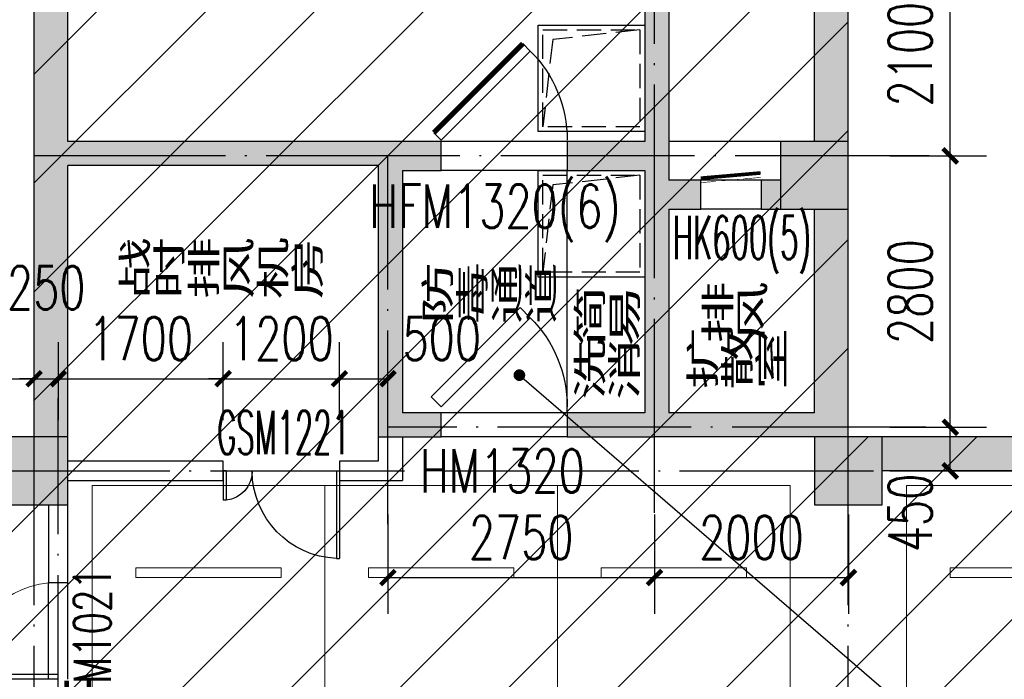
# Model space of a CAD drawing. Extents: x 797781 to 1255204, y 21234 to 1024248.
# Tile 52 of 256: x 955160 to 965318, y 108692 to 115498. Entities that reach past the tile are written whole.
import ezdxf

# ---------------------------------------------------------------- set-up
doc = ezdxf.new("R2010")
doc.units = 0
doc.header["$LTSCALE"] = 1000
doc.header["$MEASUREMENT"] = 0
doc.linetypes.add('230303生产综合楼-平面图_t8$0$DASH', pattern=[0.35, 0.25, -0.1])
doc.linetypes.add('230303生产综合楼-平面图_t8$0$DOTE', pattern=[2.42, 2, -0.2, 0.02, -0.2])
doc.layers.add('230303生产综合楼-平面图_t8$0$A-普通车位', color=252, linetype='Continuous', lineweight=9)
for name, color, linetype in [('230303生产综合楼-平面图_t8$0$A-车位编号', 7, 'Continuous'), ('230303生产综合楼-平面图_t8$0$AX-B-P01(-1F)-RFQ$0$AX-B-P01(-1F)-RFQ$0$$0$DIM_LEAD', 3, 'Continuous'), ('230303生产综合楼-平面图_t8$0$AX-DK-RFK$0$$7$DOOR_FIRE_TEXT', 53, 'Continuous'), ('230303生产综合楼-平面图_t8$0$AX-DK-RFK$0$$7$WINDOW', 4, 'Continuous'), ('230303生产综合楼-平面图_t8$0$AX-DK-RFK$0$$7$WINDOW_TEXT', 7, 'Continuous'), ('230303生产综合楼-平面图_t8$0$AX-DK-RFK$0$$7$人防门', 4, 'Continuous'), ('230303生产综合楼-平面图_t8$0$COLUMN', 40, 'Continuous'), ('230303生产综合楼-平面图_t8$0$DOOR_FIRE', 4, 'Continuous'), ('230303生产综合楼-平面图_t8$0$DOOR_FIRE_TEXT', 7, 'Continuous'), ('230303生产综合楼-平面图_t8$0$DOTE', 1, '230303生产综合楼-平面图_t8$0$DOTE'), ('230303生产综合楼-平面图_t8$0$PUB_DIM', 3, 'Continuous'), ('230303生产综合楼-平面图_t8$0$PUB_HATCH', 8, 'Continuous'), ('230303生产综合楼-平面图_t8$0$PUB_TEXT', 7, 'Continuous'), ('230303生产综合楼-平面图_t8$0$WALL', 40, 'Continuous'), ('230303生产综合楼-平面图_t8$0$WINDOW', 4, 'Continuous'), ('230303生产综合楼-平面图_t8$0$WINDOW_TEXT', 7, 'Continuous'), ('230303生产综合楼-平面图_t8$0$人防门', 1, 'Continuous'), ('PUB_HATCH', 8, 'Continuous')]:
    doc.layers.add(name, color=color, linetype=linetype)
doc.styles.add('230303生产综合楼-平面图_t8$0$_HZTXT', font='@HZTXT_E', dxfattribs={"width": 0.7, "bigfont": '@@HZTXT'})
doc.styles.add('230303生产综合楼-平面图_T8$0$_TCH_DIM_T3', font='SIMPLEX', dxfattribs={"width": 0.705882, "bigfont": 'GBCBIG'})
doc.styles.add('230303生产综合楼-平面图_t8$0$_TCH_WINDOW', font='SIMPLEX', dxfattribs={"height": 3.5, "bigfont": 'GBCBIG'})
doc.styles.add('230303生产综合楼-平面图_t8$0$AX-DK-RFK$0$$7$_TCH_WINDOW', font='SIMPLEX.shx', dxfattribs={"width": 0.7, "height": 3.5, "bigfont": 'GBCBIG.shx'})
doc.dimstyles.new('230303生产综合楼-平面图_T8$0$_TCH_ARCH&&150', dxfattribs={"dimtxt": 446.25, "dimasz": 150, "dimexe": 375, "dimexo": 450, "dimgap": 189.375, "dimtad": 1, "dimdec": 0, "dimzin": 0, "dimdsep": 46, "dimtxsty": '230303生产综合楼-平面图_T8$0$_TCH_DIM_T3', "dimblk": '230303生产综合楼-平面图_t8$0$_ArchTick', "dimcen": 0.09, "dimclrt": 7, "dimazin": 2, "dimtfac": 1, "dimtdec": 0, "dimtix": 1, "dimtmove": 2, "dimatfit": 3, "dimfxl": 1, "dimtolj": 1, "dimtzin": 0, "dimarcsym": 0})

# ---------------------------------------------------------------- blocks, each defined once
blk = doc.blocks.new('230303生产综合楼-平面图_t8$0$普通车位')
at = {"layer": '230303生产综合楼-平面图_t8$0$A-普通车位'}
for points in [[(100, -1200), (5400, -1200), (5400, 1200), (100, 1200)], [(950, 750), (950, -750), (1050, -750), (1050, 750)]]:
    blk.add_lwpolyline(points, close=True, dxfattribs=at)
at = {"layer": '230303生产综合楼-平面图_t8$0$A-车位编号'}
blk.add_point((2700, 0), dxfattribs=at)
blk = doc.blocks.new('230303生产综合楼-平面图_t8$0$1000集水坑')
at = {"layer": '230303生产综合楼-平面图_t8$0$人防门', "color": 6}
blk.add_lwpolyline([(0, 1100), (1100, 1100), (1100, 0), (0, 0)], close=True, dxfattribs=at)
at = {"layer": '230303生产综合楼-平面图_t8$0$人防门', "color": 6, "linetype": '230303生产综合楼-平面图_t8$0$DASH'}
blk.add_lwpolyline([(50, 1050), (1050, 1050), (1050, 50), (50, 50)], close=True, dxfattribs=at)
blk.add_lwpolyline([(50, 1050), (150, 150), (1050, 50)], dxfattribs=at)
blk = doc.blocks.new('230303生产综合楼-平面图_t8$0$_ArchTick')
at = {"color": 0, "linetype": 'ByBlock', "const_width": 0.3}
blk.add_lwpolyline([(-0.5, -0.5), (0.5, 0.5)], dxfattribs=at)
blk = doc.blocks.new('*D3201')
at = {"layer": '230303生产综合楼-平面图_t8$0$PUB_DIM', "color": 0, "lineweight": -2, "transparency": 16777216}
for p, q in [((952709, 111366), (952709, 112169)), ((955309, 111366), (955309, 112169)), ((952709, 111794), (955309, 111794))]:
    blk.add_line(p, q, dxfattribs=at)
at = {"layer": 'Defpoints', "color": 0, "transparency": 16777216}
for p in [(955309, 111794), (952709, 110916), (955309, 110916)]:
    blk.add_point(p, dxfattribs=at)
at = {"layer": '230303生产综合楼-平面图_t8$0$PUB_DIM', "color": 0, "lineweight": -2, "transparency": 16777216, "xscale": 150, "yscale": 150, "zscale": 150, "rotation": 180}
blk.add_blockref('230303生产综合楼-平面图_t8$0$_ArchTick', (952709, 111794), dxfattribs=at)
at = {"layer": '230303生产综合楼-平面图_t8$0$PUB_DIM', "color": 0, "lineweight": -2, "transparency": 16777216, "xscale": 150, "yscale": 150, "zscale": 150}
blk.add_blockref('230303生产综合楼-平面图_t8$0$_ArchTick', (955309, 111794), dxfattribs=at)
at = {"layer": '230303生产综合楼-平面图_t8$0$PUB_DIM', "color": 7, "transparency": 16777216, "insert": (954009, 112207), "char_height": 446.2, "attachment_point": 5, "style": '230303生产综合楼-平面图_T8$0$_TCH_DIM_T3'}
blk.add_mtext('\\A1;2600', dxfattribs=at)
blk = doc.blocks.new('*D3202')
at = {"layer": '230303生产综合楼-平面图_t8$0$PUB_DIM', "color": 0, "lineweight": -2, "transparency": 16777216}
for p, q in [((955309, 111366), (955309, 112169)), ((955559, 111366), (955559, 112169)), ((955309, 111794), (955159, 111794)), ((955309, 111794), (955559, 111794)), ((955559, 111794), (955709, 111794))]:
    blk.add_line(p, q, dxfattribs=at)
at = {"layer": 'Defpoints', "color": 0, "transparency": 16777216}
for p in [(955559, 111794), (955309, 110916), (955559, 110916)]:
    blk.add_point(p, dxfattribs=at)
at = {"layer": '230303生产综合楼-平面图_t8$0$PUB_DIM', "color": 0, "lineweight": -2, "transparency": 16777216, "xscale": 150, "yscale": 150, "zscale": 150}
blk.add_blockref('230303生产综合楼-平面图_t8$0$_ArchTick', (955309, 111794), dxfattribs=at)
at = {"layer": '230303生产综合楼-平面图_t8$0$PUB_DIM', "color": 0, "lineweight": -2, "transparency": 16777216, "xscale": 150, "yscale": 150, "zscale": 150, "rotation": 180}
blk.add_blockref('230303生产综合楼-平面图_t8$0$_ArchTick', (955559, 111794), dxfattribs=at)
at = {"layer": '230303生产综合楼-平面图_t8$0$PUB_DIM', "color": 7, "transparency": 16777216, "insert": (955434, 112732), "char_height": 446.2, "attachment_point": 5, "style": '230303生产综合楼-平面图_T8$0$_TCH_DIM_T3'}
blk.add_mtext('\\A1;250', dxfattribs=at)
blk = doc.blocks.new('*D3203')
at = {"layer": '230303生产综合楼-平面图_t8$0$PUB_DIM', "color": 0, "lineweight": -2, "transparency": 16777216}
for p, q in [((955559, 111366), (955559, 112169)), ((957259, 111366), (957259, 112169)), ((955559, 111794), (957259, 111794))]:
    blk.add_line(p, q, dxfattribs=at)
at = {"layer": 'Defpoints', "color": 0, "transparency": 16777216}
for p in [(957259, 111794), (955559, 110916), (957259, 110916)]:
    blk.add_point(p, dxfattribs=at)
at = {"layer": '230303生产综合楼-平面图_t8$0$PUB_DIM', "color": 0, "lineweight": -2, "transparency": 16777216, "xscale": 150, "yscale": 150, "zscale": 150, "rotation": 180}
blk.add_blockref('230303生产综合楼-平面图_t8$0$_ArchTick', (955559, 111794), dxfattribs=at)
at = {"layer": '230303生产综合楼-平面图_t8$0$PUB_DIM', "color": 0, "lineweight": -2, "transparency": 16777216, "xscale": 150, "yscale": 150, "zscale": 150}
blk.add_blockref('230303生产综合楼-平面图_t8$0$_ArchTick', (957259, 111794), dxfattribs=at)
at = {"layer": '230303生产综合楼-平面图_t8$0$PUB_DIM', "color": 7, "transparency": 16777216, "insert": (956409, 112207), "char_height": 446.2, "attachment_point": 5, "style": '230303生产综合楼-平面图_T8$0$_TCH_DIM_T3'}
blk.add_mtext('\\A1;1700', dxfattribs=at)
blk = doc.blocks.new('*D3204')
at = {"layer": '230303生产综合楼-平面图_t8$0$PUB_DIM', "color": 0, "lineweight": -2, "transparency": 16777216}
for p, q in [((957259, 111366), (957259, 112169)), ((958459, 111366), (958459, 112169)), ((957259, 111794), (957109, 111794)), ((957259, 111794), (958459, 111794)), ((958459, 111794), (958609, 111794))]:
    blk.add_line(p, q, dxfattribs=at)
at = {"layer": 'Defpoints', "color": 0, "transparency": 16777216}
for p in [(958459, 111794), (957259, 110916), (958459, 110916)]:
    blk.add_point(p, dxfattribs=at)
at = {"layer": '230303生产综合楼-平面图_t8$0$PUB_DIM', "color": 0, "lineweight": -2, "transparency": 16777216, "xscale": 150, "yscale": 150, "zscale": 150}
blk.add_blockref('230303生产综合楼-平面图_t8$0$_ArchTick', (957259, 111794), dxfattribs=at)
at = {"layer": '230303生产综合楼-平面图_t8$0$PUB_DIM', "color": 0, "lineweight": -2, "transparency": 16777216, "xscale": 150, "yscale": 150, "zscale": 150, "rotation": 180}
blk.add_blockref('230303生产综合楼-平面图_t8$0$_ArchTick', (958459, 111794), dxfattribs=at)
at = {"layer": '230303生产综合楼-平面图_t8$0$PUB_DIM', "color": 7, "transparency": 16777216, "insert": (957859, 112207), "char_height": 446.2, "attachment_point": 5, "style": '230303生产综合楼-平面图_T8$0$_TCH_DIM_T3'}
blk.add_mtext('\\A1;1200', dxfattribs=at)
blk = doc.blocks.new('*D3205')
at = {"layer": '230303生产综合楼-平面图_t8$0$PUB_DIM', "color": 0, "lineweight": -2, "transparency": 16777216}
for p, q in [((958459, 111366), (958459, 112169)), ((958959, 111366), (958959, 112169)), ((958459, 111794), (958959, 111794))]:
    blk.add_line(p, q, dxfattribs=at)
at = {"layer": 'Defpoints', "color": 0, "transparency": 16777216}
for p in [(958959, 111794), (958459, 110916), (958959, 110916)]:
    blk.add_point(p, dxfattribs=at)
at = {"layer": '230303生产综合楼-平面图_t8$0$PUB_DIM', "color": 0, "lineweight": -2, "transparency": 16777216, "xscale": 150, "yscale": 150, "zscale": 150, "rotation": 180}
blk.add_blockref('230303生产综合楼-平面图_t8$0$_ArchTick', (958459, 111794), dxfattribs=at)
at = {"layer": '230303生产综合楼-平面图_t8$0$PUB_DIM', "color": 0, "lineweight": -2, "transparency": 16777216, "xscale": 150, "yscale": 150, "zscale": 150}
blk.add_blockref('230303生产综合楼-平面图_t8$0$_ArchTick', (958959, 111794), dxfattribs=at)
at = {"layer": '230303生产综合楼-平面图_t8$0$PUB_DIM', "color": 7, "transparency": 16777216, "insert": (959514, 112207), "char_height": 446.2, "attachment_point": 5, "style": '230303生产综合楼-平面图_T8$0$_TCH_DIM_T3'}
blk.add_mtext('\\A1;500', dxfattribs=at)
blk = doc.blocks.new('*D3206')
at = {"layer": '230303生产综合楼-平面图_t8$0$PUB_DIM', "color": 0, "lineweight": -2, "transparency": 16777216}
for p, q in [((958959, 110392), (958959, 109367)), ((961709, 110392), (961709, 109367)), ((958959, 109742), (961709, 109742))]:
    blk.add_line(p, q, dxfattribs=at)
at = {"layer": 'Defpoints', "color": 0, "transparency": 16777216}
for p in [(958959, 110842), (961709, 110842), (961709, 109742)]:
    blk.add_point(p, dxfattribs=at)
at = {"layer": '230303生产综合楼-平面图_t8$0$PUB_DIM', "color": 0, "lineweight": -2, "transparency": 16777216, "xscale": 150, "yscale": 150, "zscale": 150, "rotation": 180}
blk.add_blockref('230303生产综合楼-平面图_t8$0$_ArchTick', (958959, 109742), dxfattribs=at)
at = {"layer": '230303生产综合楼-平面图_t8$0$PUB_DIM', "color": 0, "lineweight": -2, "transparency": 16777216, "xscale": 150, "yscale": 150, "zscale": 150}
blk.add_blockref('230303生产综合楼-平面图_t8$0$_ArchTick', (961709, 109742), dxfattribs=at)
at = {"layer": '230303生产综合楼-平面图_t8$0$PUB_DIM', "color": 7, "transparency": 16777216, "insert": (960334, 110155), "char_height": 446.2, "attachment_point": 5, "style": '230303生产综合楼-平面图_T8$0$_TCH_DIM_T3'}
blk.add_mtext('\\A1;2750', dxfattribs=at)
blk = doc.blocks.new('*D3207')
at = {"layer": '230303生产综合楼-平面图_t8$0$PUB_DIM', "color": 0, "lineweight": -2, "transparency": 16777216}
for p, q in [((961709, 110392), (961709, 109367)), ((963709, 110392), (963709, 109367)), ((961709, 109742), (963709, 109742))]:
    blk.add_line(p, q, dxfattribs=at)
at = {"layer": 'Defpoints', "color": 0, "transparency": 16777216}
for p in [(961709, 110842), (963709, 110842), (963709, 109742)]:
    blk.add_point(p, dxfattribs=at)
at = {"layer": '230303生产综合楼-平面图_t8$0$PUB_DIM', "color": 0, "lineweight": -2, "transparency": 16777216, "xscale": 150, "yscale": 150, "zscale": 150, "rotation": 180}
blk.add_blockref('230303生产综合楼-平面图_t8$0$_ArchTick', (961709, 109742), dxfattribs=at)
at = {"layer": '230303生产综合楼-平面图_t8$0$PUB_DIM', "color": 0, "lineweight": -2, "transparency": 16777216, "xscale": 150, "yscale": 150, "zscale": 150}
blk.add_blockref('230303生产综合楼-平面图_t8$0$_ArchTick', (963709, 109742), dxfattribs=at)
at = {"layer": '230303生产综合楼-平面图_t8$0$PUB_DIM', "color": 7, "transparency": 16777216, "insert": (962709, 110155), "char_height": 446.2, "attachment_point": 5, "style": '230303生产综合楼-平面图_T8$0$_TCH_DIM_T3'}
blk.add_mtext('\\A1;2000', dxfattribs=at)
blk = doc.blocks.new('*D3208')
at = {"layer": '230303生产综合楼-平面图_t8$0$PUB_DIM', "color": 0, "lineweight": -2, "transparency": 16777216}
for p, q in [((964136, 111292), (965135, 111292)), ((964760, 110842), (964760, 111292)), ((964136, 110842), (965135, 110842))]:
    blk.add_line(p, q, dxfattribs=at)
at = {"layer": 'Defpoints', "color": 0, "transparency": 16777216}
for p in [(963686, 111292), (964760, 111292), (963686, 110842)]:
    blk.add_point(p, dxfattribs=at)
at = {"layer": '230303生产综合楼-平面图_t8$0$PUB_DIM', "color": 0, "lineweight": -2, "transparency": 16777216, "xscale": 150, "yscale": 150, "zscale": 150}
for p, rotation in [((964760, 111292), 90), ((964760, 110842), 270)]:
    blk.add_blockref('230303生产综合楼-平面图_t8$0$_ArchTick', p, dxfattribs=dict(at, rotation=rotation))
at = {"layer": '230303生产综合楼-平面图_t8$0$PUB_DIM', "color": 7, "transparency": 16777216, "insert": (964347, 110409), "char_height": 446.2, "attachment_point": 5, "rotation": 90, "style": '230303生产综合楼-平面图_T8$0$_TCH_DIM_T3'}
blk.add_mtext('\\A1;450', dxfattribs=at)
blk = doc.blocks.new('*D3209')
at = {"layer": '230303生产综合楼-平面图_t8$0$PUB_DIM', "color": 0, "lineweight": -2, "transparency": 16777216}
for p, q in [((964136, 114092), (965135, 114092)), ((964760, 111292), (964760, 114092)), ((964136, 111292), (965135, 111292))]:
    blk.add_line(p, q, dxfattribs=at)
at = {"layer": 'Defpoints', "color": 0, "transparency": 16777216}
for p in [(963686, 114092), (964760, 114092), (963686, 111292)]:
    blk.add_point(p, dxfattribs=at)
at = {"layer": '230303生产综合楼-平面图_t8$0$PUB_DIM', "color": 0, "lineweight": -2, "transparency": 16777216, "xscale": 150, "yscale": 150, "zscale": 150}
for p, rotation in [((964760, 114092), 90), ((964760, 111292), 270)]:
    blk.add_blockref('230303生产综合楼-平面图_t8$0$_ArchTick', p, dxfattribs=dict(at, rotation=rotation))
at = {"layer": '230303生产综合楼-平面图_t8$0$PUB_DIM', "color": 7, "transparency": 16777216, "insert": (964347, 112692), "char_height": 446.2, "attachment_point": 5, "rotation": 90, "style": '230303生产综合楼-平面图_T8$0$_TCH_DIM_T3'}
blk.add_mtext('\\A1;2800', dxfattribs=at)
blk = doc.blocks.new('*D3210')
at = {"layer": '230303生产综合楼-平面图_t8$0$PUB_DIM', "color": 0, "lineweight": -2, "transparency": 16777216}
for p, q in [((964136, 116192), (965135, 116192)), ((964760, 114092), (964760, 116192)), ((964136, 114092), (965135, 114092))]:
    blk.add_line(p, q, dxfattribs=at)
at = {"layer": 'Defpoints', "color": 0, "transparency": 16777216}
for p in [(963686, 116192), (964760, 116192), (963686, 114092)]:
    blk.add_point(p, dxfattribs=at)
at = {"layer": '230303生产综合楼-平面图_t8$0$PUB_DIM', "color": 0, "lineweight": -2, "transparency": 16777216, "xscale": 150, "yscale": 150, "zscale": 150}
for p, rotation in [((964760, 116192), 90), ((964760, 114092), 270)]:
    blk.add_blockref('230303生产综合楼-平面图_t8$0$_ArchTick', p, dxfattribs=dict(at, rotation=rotation))
at = {"layer": '230303生产综合楼-平面图_t8$0$PUB_DIM', "color": 7, "transparency": 16777216, "insert": (964347, 115142), "char_height": 446.2, "attachment_point": 5, "rotation": 90, "style": '230303生产综合楼-平面图_T8$0$_TCH_DIM_T3'}
blk.add_mtext('\\A1;2100', dxfattribs=at)
blk = doc.blocks.new('230303生产综合楼-平面图_t8$0$$DorLib2D$00000001')
for p, q in [((0.45, 0.975), (0.5, 0.975)), ((0.45, 0), (0.45, 0.975)), ((0.5, 0), (0.5, 0.975)), ((0.5, 0), (0.45, 0))]:
    blk.add_line(p, q)
at = {"lineweight": 13}
blk.add_arc((0.475, 0), 0.975, 91.4693, 180, dxfattribs=at)
blk = doc.blocks.new('230303生产综合楼-平面图_t8$0$AX-DK-RFK$0$$7$$DorLib2D$00000225')
at = {"color": 0}
for p, q in [((0.475, -0.0014), (0.475, 0.7521)), ((0.475, 0.7521), (0.5, 0.7521)), ((0.5, -0.0014), (0.5, 0.7521)), ((-0.5, 0), (-0.5, 0.252)), ((-0.475, 0.252), (-0.5, 0.252)), ((-0.475, 0), (-0.475, 0.252)), ((-0.475, 0), (-0.5, 0)), ((0.475, -0.0014), (0.5, -0.0014))]:
    blk.add_line(p, q, dxfattribs=at)
for centre, radius, start, end in [((0.5046, -0.0019), 0.7546, 92.24927, 179.72377), ((-0.5008, 0.0026), 0.2508, 359.78987, 84.09744)]:
    blk.add_arc(centre, radius, start, end, dxfattribs=at)
blk = doc.blocks.new('_FZH')
blk.add_lwpolyline([(-0.5, -0.5), (0.5, -0.5), (0.5, 0.5), (-0.5, 0.5)], close=True)
at = {"layer": 'PUB_HATCH'}
blk.add_solid([(-0.5, -0.5), (0.5, -0.5), (-0.5, 0.5), (0.5, 0.5)], dxfattribs=at)
blk = doc.blocks.new('230303生产综合楼-平面图_t8$0$$DorLib2D$00000078')
for p, q in [((-0.2071, 0.85), (-0.1263, 0.9308)), ((0.5808, 0.2237), (-0.1263, 0.9308)), ((0.5, 0.1429), (-0.2071, 0.85)), ((0.5, 0.1429), (0.5808, 0.2237))]:
    blk.add_line(p, q)
blk.add_arc((0.5, 0.1429), 1, 135, 180)
blk = doc.blocks.new('230303生产综合楼-平面图_t8$0$$DorLib2D$00000085')
for p, q in [((-0.2071, 0.8321), (-0.1482, 0.891)), ((0.5, 0.125), (-0.2071, 0.8321)), ((0.5, 0.125), (0.5589, 0.1839))]:
    blk.add_line(p, q)
at = {"const_width": 0.0417}
blk.add_lwpolyline([(0.5589, 0.1839), (-0.1482, 0.891)], dxfattribs=at)
blk.add_arc((0.5, 0.125), 1, 135, 180)
blk = doc.blocks.new('230303生产综合楼-平面图_t8$0$AX-DK-RFK$0$$7$$DorLib2D$00000249')
at = {"color": 0}
for points, const_width in [([(-0.504, 0.274), (0.492, 0.361)], 0.06), ([(-0.5, 0.2), (-0.254, 0.221)], 0.01), ([(-0.156, 0.23), (0.13, 0.255)], 0.01), ([(0.207, 0.262), (0.496, 0.287)], 0.01)]:
    blk.add_lwpolyline(points, dxfattribs=dict(at, const_width=const_width))

msp = doc.modelspace()

# ---------------------------------------------------------------- hatches: boundary and pattern name
at = {"layer": '230303生产综合楼-平面图_t8$0$PUB_HATCH'}
h = msp.add_hatch(dxfattribs=at)
h.set_pattern_fill('ANSI31', color=256, scale=500)
h.set_pattern_definition([(45, (742304.1, -46432.5), (-561.266, 561.266), [])])
h.paths.add_polyline_path([(930109.1, 68893.4), (930108.6, 82492.3), (938508.6, 82492.3), (938508.2, 85667.3), (943409, 85667.3), (943409.3, 93092.3), (943762.1, 93092.3), (943758.6, 95392.3), (943508.6, 95392.3), (943508.6, 101792.3), (951058.6, 101792.3), (951058.6, 104092.3), (952808.6, 104092.3), (952808.6, 105392.3), (952708.2, 105392.3), (952709, 111192.3), (938408.6, 111192.3), (938408.6, 112942.3), (934909, 112942.3), (934909, 113292.3), (935009, 113392.3), (935009, 113792.3), (932409, 113792.3), (932409, 113392.3), (932509, 113292.3), (932509, 112992.3), (930408.6, 112992.3), (930408.6, 111192.3), (913308.6, 111192.3), (913308.6, 119592.3), (899708.6, 119592.3), (899708.6, 116092.3), (899708.6, 114673.2), (899708.6, 111192.3), (895158.6, 111192.3), (895158.6, 96992.3), (899608.6, 96992.3), (899608.6, 98042.3), (902558.6, 98042.3), (902558.6, 96992.3), (904808.6, 96992.3), (904808.2, 86592.3), (896359, 86592.3), (896156.1, 86592.3), (896158.6, 81292.3), (896158.6, 73892.3), (896158.6, 70892.3), (896358.6, 70892.3), (897858.6, 70892.3), (897858.6, 70042.3), (900108.6, 70042.3), (900108.6, 68892.3)])
h.paths.add_polyline_path([(930105.6, 68892.3), (955656.4, 68892.3), (955656.4, 72492.3), (963356.4, 72492.3), (963356.4, 68892.3), (986709.3, 68892.3), (986709.3, 70442.3), (987458.6, 70442.3), (987458.6, 70892.3), (989258.6, 70892.3), (989256.4, 88842.3), (986008.6, 88842.3), (986008.6, 90692.3), (982958.6, 90692.3), (982958.6, 94955.7), (980858.6, 94955.7), (980858.6, 99042.3), (985808.6, 99042.3), (985808.6, 96992.3), (989256.4, 96992.3), (989256.4, 109542.3), (987108.6, 109542.3), (987108.6, 109842.3), (986208.6, 109842.3), (986208.6, 111192.3), (963706.4, 111192.3), (963706.4, 119592.3), (955308.6, 119592.3), (955304.2, 111192.3), (952709, 111192.7), (952709, 105392.3), (955356.4, 105392.3), (955357.5, 98892.3), (952859.7, 98892.3), (952858.6, 95342.3), (952858.6, 94880.1), (952858.6, 93092.3), (943407.1, 93092.3), (943407.1, 85667.3), (938508.6, 85667.3), (938508.6, 82492.3), (930107.1, 82492.3)])
for points in [[(963358.6, 114242.3), (963708.6, 114242.3), (963708.6, 119592.3), (963358.6, 119242.3)], [(961858.6, 116292.3), (961608.6, 116042.3), (961608.6, 114242.3), (961691.9, 114092.3), (961858.6, 114092.3)], [(955541.9, 114109), (955658.6, 114242.3), (955658.6, 116042.3), (955541.9, 116175.7), (955308.6, 116192.3), (955308.6, 114092.3)], [(958975.2, 114059), (958958.6, 114242.3), (955658.6, 114242.3), (955541.9, 114109), (955658.6, 113992.3), (958858.6, 113992.3)], [(959108.6, 113942.3), (959508.6, 113942.3), (959508.6, 114242.3), (958958.6, 114242.3), (958975.2, 114059)], [(961608.6, 114242.3), (960808.6, 114242.3), (960808.6, 113942.3), (961608.6, 113942.3), (961691.9, 114092.3)], [(955308.6, 111192.3), (955658.6, 111192.3), (955658.6, 113992.3), (955541.9, 114109), (955308.6, 114092.3)], [(961691.9, 114092.3), (961608.6, 113942.3), (961608.6, 113692.3), (961775.2, 113692.3), (961858.6, 113842.3), (961858.6, 114092.3)], [(958975.2, 114059), (958858.6, 113992.3), (958858.6, 111192.3), (959108.6, 111442.3), (959108.6, 113942.3)], [(961858.6, 113542.3), (962188.6, 113542.3), (962188.6, 113842.3), (961858.6, 113842.3), (961775.2, 113692.3)], [(963008.6, 113542.3), (963008.6, 113842.3), (962808.6, 113842.3), (962808.6, 113542.3)], [(961775.2, 113692.3), (961608.6, 113692.3), (961608.6, 111442.3), (961725.2, 111359), (961858.6, 111442.3), (961858.6, 113542.3)], [(963708.6, 113542.3), (963358.6, 113542.3), (963358.6, 111442.3), (963475.2, 111309), (963708.6, 111292.3)], [(958858.6, 111192.3), (959508.6, 111192.3), (959508.6, 111442.3), (959108.6, 111442.3)], [(961608.6, 111442.3), (960808.6, 111442.3), (960808.6, 111192.3), (961708.6, 111192.3), (961725.2, 111359)], [(963475.2, 111309), (963358.6, 111442.3), (961858.6, 111442.3), (961725.2, 111359), (961708.6, 111192.3), (963358.6, 111192.3)], [(963358.6, 111192.3), (963708.6, 111192.3), (963708.6, 111292.3), (963475.2, 111309)], [(964058.6, 111192.3), (964058.6, 110842.3), (971758.6, 110842.3), (971758.6, 111192.3)]]:
    msp.add_hatch(color=256, dxfattribs=at).paths.add_polyline_path(points)

# ---------------------------------------------------------------- linework, layer by layer
at = {"layer": '230303生产综合楼-平面图_t8$0$AX-B-P01(-1F)-RFQ$0$AX-B-P01(-1F)-RFQ$0$$0$DIM_LEAD'}
msp.add_line((960315.3, 111830.2), (964814.7, 107949.8), dxfattribs=at)
at = {"layer": '230303生产综合楼-平面图_t8$0$AX-B-P01(-1F)-RFQ$0$AX-B-P01(-1F)-RFQ$0$$0$DIM_LEAD', "const_width": 60}
msp.add_lwpolyline([(960292.6, 111849.8, 1), (960338, 111810.6, 1)], format="xyb", close=True, dxfattribs=at)
at = {"layer": '230303生产综合楼-平面图_t8$0$AX-DK-RFK$0$$7$WINDOW'}
for p, q in [((963008.6, 114242.3), (961858.6, 114242.3)), ((962808.6, 113842.3), (962188.6, 113842.3)), ((962808.6, 113542.3), (962188.6, 113542.3))]:
    msp.add_line(p, q, dxfattribs=at)
at = {"layer": '230303生产综合楼-平面图_t8$0$DOOR_FIRE'}
for p, q in [((955458.6, 108692.3), (955458.6, 109692.3)), ((955658.6, 108692.3), (955658.6, 109692.3))]:
    msp.add_line(p, q, dxfattribs=at)
at = {"layer": '230303生产综合楼-平面图_t8$0$DOTE'}
for p, q in [((955308.6, 68317.3), (955308.6, 119317.3)), ((963708.6, 68317.3), (963708.6, 119317.3)), ((961708.6, 110410), (961708.6, 116192.3)), ((964542.2, 114092.3), (955308.6, 114092.3)), ((958958.6, 110292.3), (958958.6, 114092.3)), ((955558.6, 90828.2), (955558.6, 111592.3)), ((964508.6, 111292.3), (958958.6, 111292.3)), ((870008.6, 110842.3), (989908.6, 110842.3))]:
    msp.add_line(p, q, dxfattribs=at)
at = {"layer": '230303生产综合楼-平面图_t8$0$WALL'}
for p, q in [((963708.6, 114242.3), (963708.6, 119592.3)), ((963358.6, 114242.3), (963358.6, 119242.3)), ((961858.6, 116292.3), (961858.6, 114092.3)), ((955308.6, 114092.3), (955308.6, 116192.3)), ((955658.6, 114242.3), (955658.6, 116042.3)), ((961608.6, 116042.3), (961608.6, 114242.3)), ((958958.6, 114242.3), (955658.6, 114242.3)), ((959508.6, 114242.3), (958958.6, 114242.3)), ((959508.6, 113942.3), (959508.6, 114242.3)), ((961608.6, 114242.3), (960808.6, 114242.3)), ((960808.6, 114242.3), (960808.6, 113942.3)), ((955308.6, 111192.3), (955308.6, 114092.3)), ((961858.6, 114092.3), (961858.6, 113842.3)), ((958858.6, 113992.3), (955658.6, 113992.3)), ((955658.6, 111192.3), (955658.6, 113992.3)), ((958858.6, 113992.3), (958858.6, 111192.3)), ((959108.6, 113942.3), (959108.6, 111442.3)), ((959108.6, 113942.3), (959508.6, 113942.3)), ((960808.6, 113942.3), (961608.6, 113942.3)), ((961608.6, 113942.3), (961608.6, 113692.3)), ((962188.6, 113842.3), (961858.6, 113842.3)), ((962188.6, 113542.3), (962188.6, 113842.3)), ((963008.6, 113842.3), (962808.6, 113842.3)), ((962808.6, 113842.3), (962808.6, 113542.3)), ((961608.6, 113692.3), (961608.6, 111442.3)), ((961858.6, 113542.3), (961858.6, 111442.3)), ((961858.6, 113542.3), (962188.6, 113542.3)), ((962808.6, 113542.3), (963008.6, 113542.3)), ((963358.6, 111442.3), (963358.6, 113542.3)), ((963708.6, 111292.3), (963708.6, 113542.3)), ((959508.6, 111442.3), (959108.6, 111442.3)), ((959508.6, 111192.3), (959508.6, 111442.3)), ((961608.6, 111442.3), (960808.6, 111442.3)), ((960808.6, 111442.3), (960808.6, 111192.3)), ((963358.6, 111442.3), (961858.6, 111442.3)), ((963708.6, 111192.3), (963708.6, 111292.3)), ((958858.6, 111192.3), (958858.6, 110942.3)), ((958858.6, 111192.3), (959508.6, 111192.3)), ((959108.6, 111192.3), (959108.6, 110742.3)), ((960808.6, 111192.3), (961708.6, 111192.3)), ((963358.6, 111192.3), (961708.6, 111192.3)), ((971758.6, 111192.3), (964058.6, 111192.3)), ((957258.6, 110942.3), (955658.6, 110942.3)), ((957258.6, 110742.3), (957258.6, 110942.3)), ((958858.6, 110942.3), (958458.6, 110942.3)), ((958458.6, 110942.3), (958458.6, 110742.3)), ((971758.6, 110842.3), (964058.6, 110842.3)), ((955658.6, 110742.3), (957258.6, 110742.3)), ((958458.6, 110742.3), (959108.6, 110742.3)), ((955458.6, 110492.3), (955458.6, 109692.3)), ((955658.6, 109692.3), (955658.6, 110492.3)), ((955458.6, 109692.3), (955658.6, 109692.3))]:
    msp.add_line(p, q, dxfattribs=at)
at = {"layer": '230303生产综合楼-平面图_t8$0$WINDOW'}
for p, q in [((960808.6, 114242.3), (959508.6, 114242.3)), ((960808.6, 113942.3), (959508.6, 113942.3)), ((960808.6, 111442.3), (959508.6, 111442.3)), ((960808.6, 111192.3), (959508.6, 111192.3))]:
    msp.add_line(p, q, dxfattribs=at)
msp.add_lwpolyline([(960808.6, 113942.3), (961608.6, 113942.3), (961608.6, 111442.3), (960808.6, 111442.3)], close=True, dxfattribs=at)

# ---------------------------------------------------------------- block references
at = {"layer": '230303生产综合楼-平面图_t8$0$A-普通车位', "rotation": 270}
for p in [(957108.6, 110792.3), (959508.6, 110792.3), (961908.6, 110792.3), (965508.6, 110792.3)]:
    msp.add_blockref('230303生产综合楼-平面图_t8$0$普通车位', p, dxfattribs=at)
at = {"layer": '230303生产综合楼-平面图_t8$0$AX-DK-RFK$0$$7$WINDOW'}
ref = msp.add_blockref('230303生产综合楼-平面图_t8$0$AX-DK-RFK$0$$7$$DorLib2D$00000249', (962498.6, 113692.3), dxfattribs=dict(at, xscale=-620, yscale=-620, zscale=300, rotation=180))
ref.add_attrib('A', 'HK600(5)', (961899.3, 113026.5), dxfattribs={"layer": '230303生产综合楼-平面图_t8$0$AX-DK-RFK$0$$7$WINDOW_TEXT', "ltscale": 2, "height": 446.25, "style": '230303生产综合楼-平面图_t8$0$AX-DK-RFK$0$$7$_TCH_WINDOW', "width": 0.494118})
at = {"layer": '230303生产综合楼-平面图_t8$0$AX-DK-RFK$0$$7$人防门'}
ref = msp.add_blockref('230303生产综合楼-平面图_t8$0$AX-DK-RFK$0$$7$$DorLib2D$00000225', (957858.6, 110842.3), dxfattribs=dict(at, xscale=-1200, yscale=1200, zscale=200, rotation=180))
ref.add_attrib('A', 'GSM1221', (957197.1, 111015.2), dxfattribs={"layer": '230303生产综合楼-平面图_t8$0$AX-DK-RFK$0$$7$DOOR_FIRE_TEXT', "ltscale": 2, "height": 446.25, "style": '230303生产综合楼-平面图_t8$0$AX-DK-RFK$0$$7$_TCH_WINDOW', "width": 0.494118})
at = {"layer": '230303生产综合楼-平面图_t8$0$COLUMN', "xscale": 700, "yscale": 700, "zscale": 700}
for p in [(963358.6, 113892.3), (955308.6, 110842.3), (963708.6, 110842.3)]:
    msp.add_blockref('_FZH', p, dxfattribs=at)
at = {"layer": '230303生产综合楼-平面图_t8$0$DOOR_FIRE'}
ref = msp.add_blockref('230303生产综合楼-平面图_t8$0$$DorLib2D$00000001', (955558.6, 109192.3), dxfattribs=dict(at, xscale=-1000, yscale=1000, zscale=200, rotation=90))
ref.add_attrib('A', 'M1021', (956099.8, 108645.9), dxfattribs={"layer": '230303生产综合楼-平面图_t8$0$DOOR_FIRE_TEXT', "ltscale": 2, "height": 382.5, "rotation": 90, "style": '230303生产综合楼-平面图_t8$0$_TCH_WINDOW', "width": 0.705882})
at = {"layer": '230303生产综合楼-平面图_t8$0$WINDOW'}
ref = msp.add_blockref('230303生产综合楼-平面图_t8$0$$DorLib2D$00000085', (960158.6, 114092.3), dxfattribs=dict(at, xscale=1300, yscale=-1300, zscale=300, rotation=180))
ref.add_attrib('A', 'HFM1320(6)', (958767.6, 113349.4), dxfattribs={"layer": '230303生产综合楼-平面图_t8$0$WINDOW_TEXT', "ltscale": 2, "height": 446.25, "style": '230303生产综合楼-平面图_t8$0$_TCH_WINDOW', "width": 0.705882})
ref = msp.add_blockref('230303生产综合楼-平面图_t8$0$$DorLib2D$00000078', (960158.6, 111317.3), dxfattribs=dict(at, xscale=1300, yscale=-1300, zscale=250, rotation=180))
ref.add_attrib('A', 'HM1320', (959288.6, 110619.2), dxfattribs={"layer": '230303生产综合楼-平面图_t8$0$WINDOW_TEXT', "ltscale": 2, "height": 446.25, "style": '230303生产综合楼-平面图_t8$0$_TCH_WINDOW', "width": 0.705882})
at = {"layer": '230303生产综合楼-平面图_t8$0$人防门', "rotation": 270}
for p in [(960508.6, 115442.3), (960508.6, 113942.3)]:
    msp.add_blockref('230303生产综合楼-平面图_t8$0$1000集水坑', p, dxfattribs=at)

# ---------------------------------------------------------------- texts
at = {"layer": '230303生产综合楼-平面图_t8$0$PUB_TEXT', "color": 1, "style": '230303生产综合楼-平面图_t8$0$_HZTXT', "width": 0.7}
for s, p in [('战时排风机房', (956165, 112636.7)), ('防毒通道', (959288.8, 112380)), ('简易', (960859.8, 112144.4)), ('排风', (962179, 112181.1)), ('扩散室', (962022.9, 111704.3)), ('洗消', (960859.8, 111598.9))]:
    msp.add_text(s, height=536.17, rotation=0, dxfattribs=at).set_placement(p)
at = {"layer": '230303生产综合楼-平面图_t8$0$WINDOW_TEXT', "style": '230303生产综合楼-平面图_t8$0$_TCH_WINDOW'}
msp.add_text('左开', height=536.17, rotation=90, dxfattribs=at).set_placement((956171.1, 107937.2))

# ---------------------------------------------------------------- dimensions: what is measured, and where the dimension line sits
at = {"layer": '230303生产综合楼-平面图_t8$0$PUB_DIM'}
for p1, p2, distance, picture, middle in [((963685.8, 114092.3), (963685.8, 116192.3), -1073.9, '*D3210', (964347.1, 115142.3)), ((963685.8, 111292.3), (963685.8, 114092.3), -1073.9, '*D3209', (964347.1, 112692.3)), ((952708.6, 110916.4), (955308.6, 110916.4), 878, '*D3201', (954008.6, 112206.9)), ((955558.6, 110916.4), (957258.6, 110916.4), 878, '*D3203', (956408.6, 112206.9)), ((957258.6, 110916.4), (958458.6, 110916.4), 878, '*D3204', (957858.6, 112206.9)), ((958958.6, 110842.3), (961708.6, 110842.3), -1100, '*D3206', (960333.6, 110154.8)), ((961708.6, 110842.3), (963708.6, 110842.3), -1100, '*D3207', (962708.6, 110154.8))]:
    dim = msp.add_aligned_dim(p1=p1, p2=p2, distance=distance, dimstyle='230303生产综合楼-平面图_T8$0$_TCH_ARCH&&150', dxfattribs=at)
    dim.commit()
    dim.dimension.update_dxf_attribs({"geometry": picture, "text_midpoint": middle})
for base, p1, p2, angle, picture, middle in [((955558.6, 111794.4), (955308.6, 110916.4), (955558.6, 110916.4), 360, '*D3202', (955433.6, 112731.9)), ((958958.6, 111794.4), (958458.6, 110916.4), (958958.6, 110916.4), 360, '*D3205', (959513.6, 112206.9)), ((964759.6, 111292.3), (963685.8, 110842.3), (963685.8, 111292.3), 90, '*D3208', (964347.1, 110408.8))]:
    dim = msp.add_linear_dim(base=base, p1=p1, p2=p2, angle=angle, dimstyle='230303生产综合楼-平面图_T8$0$_TCH_ARCH&&150', dxfattribs=at)
    dim.commit()
    dim.dimension.update_dxf_attribs({"geometry": picture, "text_midpoint": middle, "dimtype": 161})

doc.saveas('drawing.dxf')
